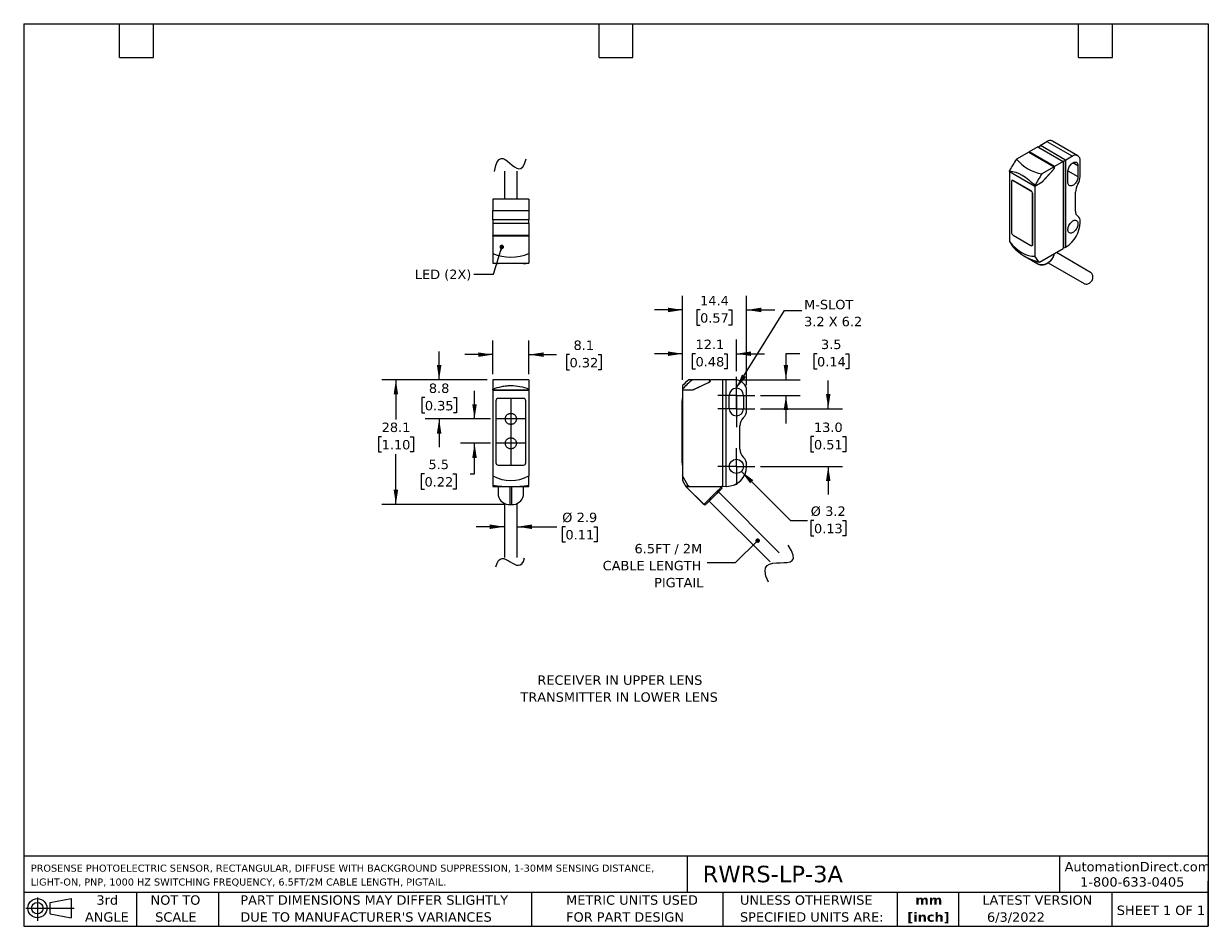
# Model space of a CAD drawing. Header units: millimetres. Extents: x 6 to 273, y 6 to 210.
import ezdxf

# ---------------------------------------------------------------- set-up
doc = ezdxf.new("R2010")
doc.units = ezdxf.units.MM
doc.linetypes.add('SLD-Center', pattern=[19.05, 15.24, -1.27, 1.27, -1.27])
doc.linetypes.add('SLD-Solid', pattern=[0])
doc.layers.add('CENTER', color=40, linetype='SLD-Center')
doc.layers.add('DIMENSIONS', color=140, linetype='SLD-Solid', lineweight=25)
doc.layers.add('TEXT', color=140, linetype='SLD-Solid', lineweight=25)
doc.styles.add('SLDTEXTSTYLE0', font='VERDANA.TTF')
doc.styles.add('SLDTEXTSTYLE1', font='VERDANAB.TTF')
doc.styles.get("Standard").update_dxf_attribs({"font": 'VERDANA.TTF'})
doc.dimstyles.new('SLDDIMSTYLE0', dxfattribs={"dimtxt": 2.158008, "dimasz": 3.302, "dimexe": 0, "dimexo": 0.0625, "dimgap": 0.539502, "dimtad": 0, "dimtih": 1, "dimtoh": 1, "dimrnd": 1e-09, "dimzin": 12, "dimdsep": 46, "dimtxsty": 'SLDTEXTSTYLE0', "dimsah": 1, "dimcen": 0.09, "dimadec": 0, "dimazin": 3, "dimtfac": 1, "dimtmove": 0, "dimatfit": 0, "dimfxl": 0, "dimfrac": 2, "dimtolj": 1, "dimtzin": 12, "dimarcsym": 0})
doc.dimstyles.new('SLDDIMSTYLE1', dxfattribs={"dimtxt": 2.158008, "dimasz": 3.302, "dimexe": 0, "dimexo": 0.0625, "dimgap": 0.539502, "dimtad": 0, "dimtih": 1, "dimtoh": 1, "dimrnd": 1e-09, "dimzin": 12, "dimdsep": 46, "dimtxsty": 'SLDTEXTSTYLE0', "dimsah": 1, "dimcen": 0.09, "dimadec": 0, "dimazin": 3, "dimtfac": 1, "dimtofl": 0, "dimtmove": 0, "dimatfit": 3, "dimfxl": 0, "dimfrac": 2, "dimtolj": 1, "dimtzin": 12, "dimarcsym": 0})
doc.dimstyles.new('SLDDIMSTYLE2', dxfattribs={"dimtxt": 2.158008, "dimasz": 3.302, "dimexe": 0, "dimexo": 0.0625, "dimgap": 0.539502, "dimtad": 0, "dimtih": 1, "dimtoh": 1, "dimrnd": 1e-09, "dimzin": 12, "dimdsep": 46, "dimtxsty": 'SLDTEXTSTYLE0', "dimsah": 1, "dimcen": 0, "dimadec": 0, "dimazin": 3, "dimtfac": 1, "dimtofl": 0, "dimtmove": 0, "dimatfit": 3, "dimfxl": 0, "dimfrac": 2, "dimtolj": 1, "dimtzin": 12, "dimarcsym": 0})
doc.dimstyles.new('SLDDIMSTYLE3', dxfattribs={"dimtxt": 2.158008, "dimasz": 3.302, "dimexe": 0, "dimexo": 0.0625, "dimgap": 0.539502, "dimtad": 0, "dimtih": 1, "dimtoh": 1, "dimrnd": 1e-09, "dimzin": 4, "dimdsep": 46, "dimtxsty": 'SLDTEXTSTYLE0', "dimsah": 1, "dimcen": 0.09, "dimadec": 0, "dimazin": 1, "dimtfac": 1, "dimtmove": 0, "dimatfit": 0, "dimfxl": 0, "dimfrac": 2, "dimtolj": 1, "dimtzin": 12, "dimarcsym": 0})
doc.dimstyles.new('SLDDIMSTYLE4', dxfattribs={"dimtxt": 0.18, "dimasz": 3.302, "dimexe": 0, "dimexo": 0.0625, "dimgap": 0, "dimtad": 0, "dimtih": 1, "dimtoh": 1, "dimdec": 0, "dimrnd": 1e-09, "dimzin": 0, "dimdsep": 46, "dimtxsty": 'Standard', "dimsah": 1, "dimcen": 0.09, "dimadec": 0, "dimazin": 0, "dimtfac": 3.302, "dimtdec": 0, "dimtofl": 0, "dimtmove": 0, "dimatfit": 3, "dimfxl": 0, "dimfrac": 2, "dimtolj": 1, "dimtzin": 0, "dimarcsym": 0})
doc.dimstyles.new('SLDDIMSTYLE5', dxfattribs={"dimtxt": 0.18, "dimasz": 1.016, "dimexe": 0, "dimexo": 0.0625, "dimgap": 0, "dimtad": 0, "dimtih": 1, "dimtoh": 1, "dimdec": 0, "dimrnd": 1e-09, "dimzin": 0, "dimdsep": 46, "dimtxsty": 'Standard', "dimblk1": 'DOT', "dimblk2": 'DOT', "dimsah": 1, "dimcen": 0.09, "dimadec": 0, "dimazin": 0, "dimtfac": 1.016, "dimtdec": 0, "dimtofl": 0, "dimtmove": 0, "dimatfit": 3, "dimldrblk": 'DOT', "dimfxl": 0, "dimfrac": 2, "dimtolj": 1, "dimtzin": 0, "dimarcsym": 0})

# ---------------------------------------------------------------- blocks, each defined once
blk = doc.blocks.new('Block11')
at = {"color": 7, "linetype": 'SLD-Solid', "lineweight": 18}
for p, q in [((0, 2.88), (10.87, 2.88)), ((2.59, 5.31), (2.59, 0)), ((5.48, 4.17), (10.18, 5.03)), ((5.48, 1.6), (5.48, 4.17)), ((10.18, 5.03), (10.18, 0.73)), ((5.48, 1.6), (10.18, 0.73))]:
    blk.add_line(p, q, dxfattribs=at)
for radius in [2.15, 1.29]:
    blk.add_circle((2.59, 2.88), radius, dxfattribs=at)
blk = doc.blocks.new('Block12')
at = {"color": 7, "linetype": 'Continuous'}
blk.add_blockref('Block11', (0, 0), dxfattribs=at)
blk = doc.blocks.new('SW_NOTE_0')
at = {"layer": 'TEXT', "color": 0, "char_height": 2.1167, "attachment_point": 2, "style": 'SLDTEXTSTYLE0'}
for s, insert in [('RECEIVER IN UPPER LENS', (18.02, 2.69)), ('TRANSMITTER IN LOWER LENS', (17.85, -1.13))]:
    blk.add_mtext(s, dxfattribs=dict(at, insert=insert))
blk = doc.blocks.new('SW_NOTE_0_1')
at = {"layer": 'TEXT', "color": 0, "char_height": 1.5875, "attachment_point": 1, "style": 'SLDTEXTSTYLE0'}
for s, insert in [('PROSENSE PHOTOELECTRIC SENSOR, RECTANGULAR, DIFFUSE WITH BACKGROUND SUPPRESSION, 1-30MM SENSING DISTANCE, ', (0, 2.02)), ('LIGHT-ON, PNP, 1000 HZ SWITCHING FREQUENCY, 6.5FT/2M CABLE LENGTH, PIGTAIL.', (0, -1.1))]:
    blk.add_mtext(s, dxfattribs=dict(at, insert=insert))
blk = doc.blocks.new('SW_NOTE_0_2')
at = {"layer": 'TEXT', "color": 0, "char_height": 2.117, "attachment_point": 2, "style": 'SLDTEXTSTYLE1'}
for s, insert in [('mm', (2.84, 2.69)), ('[inch]', (2.76, -1.13))]:
    blk.add_mtext(s, dxfattribs=dict(at, insert=insert))
blk = doc.blocks.new('SW_NOTE_0_3')
at = {"layer": 'TEXT', "color": 0, "char_height": 2.1167, "attachment_point": 1, "style": 'SLDTEXTSTYLE0'}
for s, insert in [('UNLESS OTHERWISE ', (0, 2.69)), ('SPECIFIED UNITS ARE:', (0, -1.13))]:
    blk.add_mtext(s, dxfattribs=dict(at, insert=insert))
blk = doc.blocks.new('SW_NOTE_0_4')
at = {"layer": 'TEXT', "color": 0, "char_height": 2.1167, "attachment_point": 1, "style": 'SLDTEXTSTYLE0'}
for s, insert in [('PART DIMENSIONS MAY DIFFER SLIGHTLY ', (0, 2.69)), ("DUE TO MANUFACTURER'S VARIANCES", (0, -1.13))]:
    blk.add_mtext(s, dxfattribs=dict(at, insert=insert))
blk = doc.blocks.new('SW_NOTE_0_5')
at = {"layer": 'TEXT', "color": 0, "char_height": 2.117, "attachment_point": 2, "style": 'SLDTEXTSTYLE0'}
for s, insert in [('NOT TO', (5.26, 2.69)), ('SCALE', (5.35, -1.13))]:
    blk.add_mtext(s, dxfattribs=dict(at, insert=insert))
blk = doc.blocks.new('SW_NOTE_0_6')
at = {"layer": 'TEXT', "color": 0, "char_height": 2.117, "attachment_point": 2, "style": 'SLDTEXTSTYLE0'}
for s, insert in [('3rd', (2.32, 2.69)), ('ANGLE', (2.22, -1.13))]:
    blk.add_mtext(s, dxfattribs=dict(at, insert=insert))
blk = doc.blocks.new('SW_NOTE_0_7')
at = {"layer": 'TEXT', "color": 0, "char_height": 2.1167, "attachment_point": 1, "style": 'SLDTEXTSTYLE0'}
for s, insert in [('METRIC UNITS USED ', (0, 2.69)), ('FOR PART DESIGN', (0, -1.13))]:
    blk.add_mtext(s, dxfattribs=dict(at, insert=insert))
blk = doc.blocks.new('_D')
at = {"layer": 'DIMENSIONS'}
for p, q in [((99.88, 129.38), (99.88, 135.73)), ((110.71, 129.38), (96.7, 129.38)), ((96.67, 125.36), (95.95, 125.36)), ((95.95, 125.36), (95.95, 121.93)), ((103.08, 125.36), (103.81, 125.36)), ((103.81, 125.36), (103.81, 121.93)), ((95.95, 121.93), (96.67, 121.93)), ((111.41, 120.58), (96.7, 120.58)), ((99.88, 120.58), (99.88, 114.23)), ((103.81, 121.93), (103.08, 121.93))]:
    blk.add_line(p, q, dxfattribs=at)
for points in [[(99.88, 129.38), (100.39, 132.68), (99.37, 132.68)], [(99.88, 120.58), (99.37, 117.28), (100.39, 117.28)]]:
    blk.add_solid(points, dxfattribs=at)
at = {"layer": 'DIMENSIONS', "char_height": 2.117, "attachment_point": 1, "style": 'SLDTEXTSTYLE0'}
for s, insert in [('8.8', (97.57, 128.54)), ('0.35', (96.67, 124.62))]:
    blk.add_mtext(s, dxfattribs=dict(at, insert=insert))
blk = doc.blocks.new('_D_1')
at = {"layer": 'DIMENSIONS'}
for p, q in [((107.85, 120.58), (107.85, 126.93)), ((111.41, 120.58), (104.67, 120.58)), ((111.41, 115.08), (104.67, 115.08)), ((107.85, 108.22), (107.85, 115.08)), ((96.59, 108.22), (95.86, 108.22)), ((95.86, 108.22), (95.86, 104.79)), ((103, 108.22), (103.72, 108.22)), ((103.72, 108.22), (103.72, 104.79)), ((106.89, 108.22), (107.85, 108.22)), ((95.86, 104.79), (96.59, 104.79)), ((103.72, 104.79), (103, 104.79))]:
    blk.add_line(p, q, dxfattribs=at)
for points in [[(107.85, 120.58), (108.36, 123.88), (107.34, 123.88)], [(107.85, 115.08), (107.34, 111.78), (108.36, 111.78)]]:
    blk.add_solid(points, dxfattribs=at)
at = {"layer": 'DIMENSIONS', "char_height": 2.117, "attachment_point": 1, "style": 'SLDTEXTSTYLE0'}
for s, insert in [('5.5', (97.48, 111.39)), ('0.22', (96.59, 107.47))]:
    blk.add_mtext(s, dxfattribs=dict(at, insert=insert))
blk = doc.blocks.new('_D_2')
at = {"layer": 'DIMENSIONS'}
for p, q in [((111.98, 130.65), (111.98, 138.22)), ((120.08, 130.65), (120.08, 138.22)), ((111.98, 135.05), (105.63, 135.05)), ((120.08, 135.05), (126.32, 135.05)), ((129.24, 135.05), (128.52, 135.05)), ((128.52, 135.05), (128.52, 131.62)), ((135.66, 135.05), (136.38, 135.05)), ((136.38, 135.05), (136.38, 131.62)), ((128.52, 131.62), (129.24, 131.62)), ((136.38, 131.62), (135.66, 131.62))]:
    blk.add_line(p, q, dxfattribs=at)
for points in [[(111.98, 135.05), (108.68, 135.55), (108.68, 134.54)], [(120.08, 135.05), (123.38, 134.54), (123.38, 135.55)]]:
    blk.add_solid(points, dxfattribs=at)
at = {"layer": 'DIMENSIONS', "char_height": 2.117, "attachment_point": 1, "style": 'SLDTEXTSTYLE0'}
for s, insert in [('8.1', (130.14, 138.22)), ('0.32', (129.24, 134.3))]:
    blk.add_mtext(s, dxfattribs=dict(at, insert=insert))
blk = doc.blocks.new('_D_3')
at = {"layer": 'DIMENSIONS'}
for p, q in [((110.71, 129.38), (86.97, 129.38)), ((90.14, 129.38), (90.14, 120.48)), ((86.94, 116.57), (86.21, 116.57)), ((86.21, 116.57), (86.21, 113.14)), ((93.35, 116.57), (94.08, 116.57)), ((94.08, 116.57), (94.08, 113.14)), ((86.21, 113.14), (86.94, 113.14)), ((90.14, 101.32), (90.14, 112.66)), ((94.08, 113.14), (93.35, 113.14)), ((114.59, 101.32), (86.97, 101.32))]:
    blk.add_line(p, q, dxfattribs=at)
for points in [[(90.14, 129.38), (89.64, 126.08), (90.65, 126.08)], [(90.14, 101.32), (90.65, 104.63), (89.64, 104.63)]]:
    blk.add_solid(points, dxfattribs=at)
at = {"layer": 'DIMENSIONS', "char_height": 2.117, "attachment_point": 1, "style": 'SLDTEXTSTYLE0'}
for s, insert in [('28.1', (86.94, 119.74)), ('1.10', (86.94, 115.83))]:
    blk.add_mtext(s, dxfattribs=dict(at, insert=insert))
blk = doc.blocks.new('_D_4')
at = {"layer": 'DIMENSIONS'}
for p, q in [((114.58, 96.3), (108.23, 96.3)), ((117.48, 96.3), (126.39, 96.3)), ((128.32, 96.3), (127.6, 96.3)), ((127.6, 96.3), (127.6, 92.87)), ((134.74, 96.3), (135.46, 96.3)), ((135.46, 96.3), (135.46, 92.87)), ((127.6, 92.87), (128.32, 92.87)), ((135.46, 92.87), (134.74, 92.87))]:
    blk.add_line(p, q, dxfattribs=at)
for points in [[(114.58, 96.3), (111.28, 96.81), (111.28, 95.79)], [(117.48, 96.3), (120.78, 95.79), (120.78, 96.81)]]:
    blk.add_solid(points, dxfattribs=at)
at = {"layer": 'DIMENSIONS', "char_height": 2.117, "attachment_point": 1, "style": 'SLDTEXTSTYLE0'}
for s, insert in [('%%c', (127.59, 99.47)), ('2.9', (130.85, 99.47)), ('0.11', (128.32, 95.56))]:
    blk.add_mtext(s, dxfattribs=dict(at, insert=insert))
blk = doc.blocks.new('_D_5')
at = {"layer": 'DIMENSIONS'}
for p, q in [((167.93, 108.75), (178.98, 97.7)), ((178.98, 97.7), (182.82, 97.7)), ((184.27, 97.7), (183.55, 97.7)), ((183.55, 97.7), (183.55, 94.27)), ((190.69, 97.7), (191.41, 97.7)), ((191.41, 97.7), (191.41, 94.27)), ((183.55, 94.27), (184.27, 94.27)), ((191.41, 94.27), (190.69, 94.27))]:
    blk.add_line(p, q, dxfattribs=at)
blk.add_solid([(167.93, 108.75), (169.91, 106.06), (170.62, 106.78)], dxfattribs=at)
at = {"layer": 'DIMENSIONS', "char_height": 2.117, "attachment_point": 1, "style": 'SLDTEXTSTYLE0'}
for s, insert in [('%%c', (183.54, 100.87)), ('3.2', (186.8, 100.87)), ('0.13', (184.27, 96.96))]:
    blk.add_mtext(s, dxfattribs=dict(at, insert=insert))
blk = doc.blocks.new('_D_6')
at = {"layer": 'DIMENSIONS'}
for p, q in [((181.07, 135.25), (177.96, 135.25)), ((177.96, 135.25), (177.96, 129.38)), ((184.96, 135.25), (184.23, 135.25)), ((184.23, 135.25), (184.23, 131.82)), ((191.37, 135.25), (192.09, 135.25)), ((192.09, 135.25), (192.09, 131.82)), ((184.23, 131.82), (184.96, 131.82)), ((192.09, 131.82), (191.37, 131.82)), ((167.87, 129.38), (181.13, 129.38)), ((172.21, 125.88), (181.13, 125.88)), ((177.96, 125.88), (177.96, 119.53))]:
    blk.add_line(p, q, dxfattribs=at)
for points in [[(177.96, 129.38), (178.46, 132.68), (177.45, 132.68)], [(177.96, 125.88), (177.45, 122.58), (178.46, 122.58)]]:
    blk.add_solid(points, dxfattribs=at)
at = {"layer": 'DIMENSIONS', "char_height": 2.117, "attachment_point": 1, "style": 'SLDTEXTSTYLE0'}
for s, insert in [('3.5', (185.85, 138.42)), ('0.14', (184.96, 134.51))]:
    blk.add_mtext(s, dxfattribs=dict(at, insert=insert))
blk = doc.blocks.new('_D_7')
at = {"layer": 'DIMENSIONS'}
for p, q in [((187.48, 122.88), (187.48, 129.23)), ((172.21, 122.88), (190.66, 122.88)), ((184.27, 116.58), (183.55, 116.58)), ((183.55, 116.58), (183.55, 113.15)), ((190.69, 116.58), (191.41, 116.58)), ((191.41, 116.58), (191.41, 113.15)), ((183.55, 113.15), (184.27, 113.15)), ((191.41, 113.15), (190.69, 113.15)), ((172.21, 109.88), (190.66, 109.88)), ((187.48, 109.88), (187.48, 103.53))]:
    blk.add_line(p, q, dxfattribs=at)
for points in [[(187.48, 122.88), (187.99, 126.18), (186.97, 126.18)], [(187.48, 109.88), (186.97, 106.58), (187.99, 106.58)]]:
    blk.add_solid(points, dxfattribs=at)
at = {"layer": 'DIMENSIONS', "char_height": 2.117, "attachment_point": 1, "style": 'SLDTEXTSTYLE0'}
for s, insert in [('13.0', (184.27, 119.75)), ('0.51', (184.27, 115.84))]:
    blk.add_mtext(s, dxfattribs=dict(at, insert=insert))
blk = doc.blocks.new('_D_8')
at = {"layer": 'DIMENSIONS'}
for p, q in [((154.7, 129.34), (154.7, 148.29)), ((169.1, 128.15), (169.1, 148.29)), ((154.7, 145.11), (148.35, 145.11)), ((158.64, 145.11), (157.92, 145.11)), ((157.92, 145.11), (157.92, 141.68)), ((165.05, 145.11), (165.78, 145.11)), ((165.78, 145.11), (165.78, 141.68)), ((169.1, 145.11), (175.45, 145.11)), ((157.92, 141.68), (158.64, 141.68)), ((165.78, 141.68), (165.05, 141.68))]:
    blk.add_line(p, q, dxfattribs=at)
for points in [[(154.7, 145.11), (151.4, 145.62), (151.4, 144.6)], [(169.1, 145.11), (172.4, 144.6), (172.4, 145.62)]]:
    blk.add_solid(points, dxfattribs=at)
at = {"layer": 'DIMENSIONS', "char_height": 2.117, "attachment_point": 1, "style": 'SLDTEXTSTYLE0'}
for s, insert in [('14.4', (158.64, 148.28)), ('0.57', (158.64, 144.37))]:
    blk.add_mtext(s, dxfattribs=dict(at, insert=insert))
blk = doc.blocks.new('_D_9')
at = {"layer": 'DIMENSIONS'}
for p, q in [((154.7, 129.34), (154.7, 138.42)), ((166.8, 131.29), (166.8, 138.42)), ((154.7, 135.25), (148.35, 135.25)), ((157.61, 135.25), (156.88, 135.25)), ((156.88, 135.25), (156.88, 131.82)), ((164.02, 135.25), (164.75, 135.25)), ((164.75, 135.25), (164.75, 131.82)), ((166.8, 135.25), (173.15, 135.25)), ((156.88, 131.82), (157.61, 131.82)), ((164.75, 131.82), (164.02, 131.82))]:
    blk.add_line(p, q, dxfattribs=at)
for points in [[(154.7, 135.25), (151.4, 135.76), (151.4, 134.74)], [(166.8, 135.25), (170.1, 134.74), (170.1, 135.76)]]:
    blk.add_solid(points, dxfattribs=at)
at = {"layer": 'DIMENSIONS', "char_height": 2.117, "attachment_point": 1, "style": 'SLDTEXTSTYLE0'}
for s, insert in [('12.1', (157.61, 138.42)), ('0.48', (157.61, 134.51))]:
    blk.add_mtext(s, dxfattribs=dict(at, insert=insert))
blk = doc.blocks.new('SW_NOTE_0_8')
at = {"layer": 'TEXT', "color": 0, "char_height": 2.117, "attachment_point": 1, "style": 'SLDTEXTSTYLE0'}
for s, insert in [('M-SLOT', (0.51, 2.43)), ('3.2 X 6.2', (0.51, -1.39))]:
    blk.add_mtext(s, dxfattribs=dict(at, insert=insert))
blk = doc.blocks.new('SW_NOTE_0_9')
at = {"layer": 'TEXT', "color": 0, "attachment_point": 3, "style": 'SLDTEXTSTYLE0'}
for s, insert, char_height in [('6.5FT / 2M', (-1.09, 4.28), 2.117), ('CABLE LENGTH', (-1.28, 0.46), 2.1167), ('PIGTAIL', (-0.82, -3.36), 2.117)]:
    blk.add_mtext(s, dxfattribs=dict(at, insert=insert, char_height=char_height))
blk = doc.blocks.new('_Dot')
at = {"color": 0, "linetype": 'ByBlock', "lineweight": -2}
blk.add_line((-0.5, 0), (-1, 0), dxfattribs=at)
at = {"color": 0, "linetype": 'ByBlock', "const_width": 0.5}
blk.add_lwpolyline([(-0.25, 0, 1), (0.25, 0, 1)], format="xyb", close=True, dxfattribs=at)
blk = doc.blocks.new('SW_CENTERMARKSYMBOL_0')
at = {"layer": 'CENTER', "color": 0}
for p, q in [((0, 2.54), (0, 4.14)), ((-2.54, 0), (-4.14, 0)), ((0, 0), (-2.54, 0)), ((0, 0), (0, 2.54)), ((0, 0), (0, -2.54)), ((0, 0), (2.54, 0)), ((2.54, 0), (4.14, 0)), ((0, -2.54), (0, -4.14))]:
    blk.add_line(p, q, dxfattribs=at)
blk = doc.blocks.new('SW_CENTERMARKSYMBOL_1')
at = {"layer": 'CENTER', "color": 0}
for p, q in [((0, 2.54), (0, 4.14)), ((-2.54, 0), (-4.14, 0)), ((0, 0), (-2.54, 0)), ((0, 0), (0, 2.54)), ((0, 0), (0, -2.54)), ((0, 0), (2.54, 0)), ((2.54, 0), (4.14, 0)), ((0, -2.54), (0, -4.14))]:
    blk.add_line(p, q, dxfattribs=at)
blk = doc.blocks.new('SW_CENTERMARKSYMBOL_2')
at = {"layer": 'CENTER', "color": 0}
for p, q in [((0, 2.54), (0, 4.14)), ((-2.54, 0), (-4.14, 0)), ((0, 0), (-2.54, 0)), ((0, 0), (0, 2.54)), ((0, 0), (0, -2.54)), ((0, 0), (2.54, 0)), ((2.54, 0), (4.14, 0)), ((0, -2.54), (0, -4.14))]:
    blk.add_line(p, q, dxfattribs=at)

msp = doc.modelspace()

# ---------------------------------------------------------------- linework, layer by layer
for p, q in [((234.66, 181.82), (232.71, 180.694)), ((234.66, 181.82), (240.388, 178.513)), ((234.752, 181.767), (235.261, 182.126)), ((235.226, 182.146), (236.711, 183.004)), ((235.261, 182.126), (235.226, 182.146)), ((235.226, 182.146), (235.226, 182.101)), ((240.918, 178.86), (235.261, 182.126)), ((236.711, 183.004), (242.438, 179.697)), ((243.688, 179.821), (237.961, 183.127)), ((232.639, 180.653), (229.864, 179.051)), ((232.639, 180.653), (238.367, 177.346)), ((238.437, 177.387), (232.71, 180.694)), ((240.918, 178.86), (240.352, 178.534)), ((240.918, 159.263), (240.918, 178.86)), ((240.953, 178.84), (240.918, 178.86)), ((242.438, 179.697), (240.953, 178.84)), ((240.953, 159.243), (240.953, 178.84)), ((114.579, 176.36), (114.579, 170.022)), ((117.479, 170.022), (117.479, 176.36)), ((228.296, 176.309), (228.296, 176.427)), ((228.296, 176.309), (234.024, 173.002)), ((228.346, 176.28), (228.296, 176.252)), ((228.296, 176.252), (228.296, 160.503)), ((228.296, 176.252), (234.024, 172.945)), ((238.367, 177.346), (235.592, 175.745)), ((238.197, 176.723), (235.643, 173.88)), ((235.643, 173.937), (238.125, 176.68)), ((238.197, 176.723), (238.173, 176.737)), ((240.388, 178.513), (238.437, 177.387)), ((240.388, 178.513), (240.388, 158.916)), ((241.448, 173.818), (241.448, 176.268)), ((241.456, 176.426), (243.711, 175.124)), ((243.711, 177.574), (242.58, 178.227)), ((243.711, 177.574), (243.711, 175.124)), ((244.206, 175.165), (244.206, 178.676)), ((228.742, 173.994), (228.742, 162.562)), ((228.895, 174.251), (228.845, 174.223)), ((229.095, 174.198), (229.145, 174.227)), ((233.126, 171.871), (229.095, 174.198)), ((233.175, 171.9), (229.145, 174.227)), ((234.024, 173.002), (235.643, 173.937)), ((235.643, 173.88), (234.024, 172.945)), ((235.643, 173.88), (235.594, 173.908)), ((233.175, 171.9), (233.126, 171.871)), ((233.479, 171.259), (233.529, 171.287)), ((233.479, 159.827), (233.479, 171.259)), ((233.529, 159.856), (233.529, 171.287)), ((234.024, 173.121), (234.024, 173.002)), ((234.024, 172.945), (234.024, 157.197)), ((243.145, 167.343), (243.145, 171.637)), ((111.979, 170.022), (111.979, 167.522)), ((120.079, 170.022), (111.979, 170.022)), ((120.079, 170.022), (120.079, 167.522)), ((111.979, 165.422), (111.979, 167.522)), ((111.979, 167.522), (120.079, 167.522)), ((112.029, 165.422), (111.979, 165.422)), ((120.029, 165.422), (112.029, 165.422)), ((112.071, 164.622), (112.029, 165.422)), ((120.029, 165.422), (119.987, 164.622)), ((120.079, 165.422), (120.029, 165.422)), ((120.079, 167.522), (120.079, 165.422)), ((243.688, 166.185), (243.646, 166.209)), ((243.651, 166.206), (243.676, 166.192)), ((111.979, 164.622), (120.079, 164.622)), ((111.979, 164.622), (111.979, 161.864)), ((120.079, 164.622), (120.079, 161.864)), ((244.206, 164.795), (244.206, 165.04)), ((120.079, 161.864), (111.979, 161.864)), ((111.979, 161.772), (111.979, 161.864)), ((120.079, 161.772), (111.979, 161.772)), ((111.979, 161.772), (111.979, 161.764)), ((111.979, 161.764), (120.079, 161.764)), ((111.979, 161.764), (111.979, 157.84)), ((120.079, 161.864), (120.079, 161.772)), ((120.079, 161.772), (120.079, 161.764)), ((120.079, 161.764), (120.079, 157.84)), ((228.296, 160.503), (229.147, 159.253)), ((229.095, 161.95), (233.126, 159.623)), ((233.376, 159.598), (233.425, 159.627)), ((233.529, 159.856), (233.479, 159.827)), ((235.062, 155.842), (240.388, 158.916)), ((246.549, 153.568), (238.838, 158.022)), ((240.388, 159.018), (240.918, 159.263)), ((240.918, 159.263), (240.953, 159.243)), ((240.953, 159.243), (241.024, 159.284)), ((112.679, 155.622), (112.679, 155.552)), ((112.679, 155.552), (113.179, 155.552)), ((113.179, 155.552), (113.179, 155.622)), ((118.879, 155.552), (113.179, 155.552)), ((118.879, 155.622), (118.879, 155.552)), ((118.879, 155.552), (119.379, 155.552)), ((119.379, 155.552), (119.379, 155.622)), ((231.682, 157.199), (234.576, 155.527)), ((231.799, 157.132), (234.67, 155.474)), ((234.874, 155.947), (234.024, 157.197)), ((235.062, 155.842), (234.874, 155.947)), ((237.019, 155.723), (245.099, 151.057)), ((120.079, 129.383), (111.979, 129.383)), ((156.916, 129.383), (156.071, 129.383)), ((160.84, 129.383), (156.916, 129.383)), ((160.601, 128.738), (156.989, 127.063)), ((156.989, 127.133), (160.498, 128.737)), ((160.706, 128.801), (160.706, 128.894)), ((163.699, 129.383), (160.94, 129.383)), ((163.699, 129.383), (163.699, 105.383)), ((164.499, 129.383), (163.699, 129.341)), ((164.499, 105.383), (164.499, 129.383)), ((166.599, 129.383), (164.499, 129.383)), ((111.979, 127.133), (111.979, 127.278)), ((111.979, 127.133), (120.079, 127.133)), ((111.979, 127.133), (111.979, 127.063)), ((111.979, 127.063), (111.979, 107.776)), ((111.979, 127.063), (120.079, 127.063)), ((112.079, 127.063), (112.079, 127.133)), ((119.979, 127.133), (119.979, 127.063)), ((120.079, 127.278), (120.079, 127.133)), ((120.079, 127.133), (120.079, 127.063)), ((120.079, 127.063), (120.079, 107.776)), ((154.699, 127.278), (154.699, 127.133)), ((154.699, 127.133), (156.989, 127.133)), ((156.989, 127.063), (154.699, 127.063)), ((154.699, 127.063), (154.699, 107.776)), ((154.799, 127.133), (154.799, 127.063)), ((165.199, 122.883), (165.199, 125.883)), ((168.399, 125.883), (168.399, 122.883)), ((169.099, 122.583), (169.099, 126.883)), ((112.679, 124.683), (112.679, 110.683)), ((118.879, 125.183), (113.179, 125.183)), ((119.379, 110.683), (119.379, 124.683)), ((154.629, 125.183), (154.629, 124.683)), ((154.699, 125.183), (154.629, 125.183)), ((154.629, 110.683), (154.629, 124.683)), ((154.629, 124.683), (154.699, 124.683)), ((167.599, 113.753), (167.599, 119.012)), ((113.179, 110.183), (118.879, 110.183)), ((154.699, 110.683), (154.629, 110.683)), ((154.629, 110.683), (154.629, 110.183)), ((154.629, 110.183), (154.699, 110.183)), ((169.099, 109.883), (169.099, 110.183)), ((111.979, 107.776), (111.979, 105.644)), ((120.079, 105.644), (120.079, 107.776)), ((155.902, 105.644), (154.699, 107.776)), ((154.699, 107.776), (154.699, 106.694)), ((154.699, 106.694), (155.439, 105.383)), ((111.979, 105.644), (111.979, 105.383)), ((111.979, 105.383), (115.867, 105.383)), ((113.184, 105.383), (113.184, 103.333)), ((115.865, 101.324), (115.867, 105.383)), ((116.192, 105.383), (120.079, 105.383)), ((116.192, 105.383), (116.194, 101.324)), ((118.874, 103.333), (118.874, 105.383)), ((120.079, 105.383), (120.079, 105.644)), ((155.439, 105.383), (155.902, 105.644)), ((155.439, 105.383), (159.531, 101.29)), ((155.44, 105.383), (159.498, 101.324)), ((155.44, 105.383), (156.167, 105.383)), ((156.167, 105.383), (155.902, 105.644)), ((156.167, 105.383), (163.699, 105.383)), ((176.462, 90.428), (162.744, 104.146)), ((163.518, 105.344), (163.48, 105.383)), ((163.699, 105.424), (164.499, 105.383)), ((164.499, 105.383), (164.599, 105.383)), ((114.579, 101.602), (114.579, 89.403)), ((117.479, 89.403), (117.479, 101.602)), ((160.693, 102.095), (174.411, 88.377))]:
    msp.add_line(p, q)
at = {"flags": 128}
for points in [[(232.716, 180.609), (232.716, 180.618), (232.71, 180.694)], [(241.448, 176.268), (241.461, 176.47), (241.499, 176.682), (241.56, 176.899), (241.645, 177.117), (241.75, 177.331), (241.874, 177.535), (242.014, 177.726), (242.166, 177.898), (242.328, 178.049), (242.495, 178.175), (242.664, 178.272), (242.832, 178.34), (242.993, 178.376), (243.145, 178.379), (243.285, 178.349), (243.409, 178.288), (243.515, 178.196), (243.599, 178.076), (243.661, 177.93), (243.699, 177.761), (243.711, 177.574)], [(243.711, 175.124), (243.699, 174.922), (243.661, 174.71), (243.599, 174.493), (243.515, 174.275), (243.409, 174.061), (243.285, 173.857), (243.145, 173.666), (242.993, 173.494), (242.832, 173.343), (242.664, 173.217), (242.495, 173.12), (242.328, 173.052), (242.166, 173.016), (242.014, 173.013), (241.874, 173.043), (241.75, 173.104), (241.645, 173.196), (241.56, 173.316), (241.499, 173.462), (241.461, 173.631), (241.448, 173.818)], [(243.711, 164.509), (243.699, 164.312), (243.663, 164.105), (243.604, 163.893), (243.523, 163.68), (243.422, 163.471), (243.304, 163.27), (243.169, 163.081), (243.022, 162.909), (242.866, 162.757), (242.704, 162.629), (242.538, 162.527), (242.374, 162.453), (242.214, 162.409), (242.062, 162.396), (241.921, 162.414), (241.795, 162.462), (241.684, 162.541), (241.593, 162.647), (241.523, 162.779), (241.475, 162.935), (241.451, 163.109), (241.451, 163.3), (241.475, 163.503), (241.523, 163.713), (241.593, 163.926), (241.684, 164.138), (241.795, 164.343), (241.921, 164.539), (242.062, 164.719), (242.214, 164.882), (242.374, 165.022), (242.538, 165.138), (242.704, 165.226), (242.866, 165.285), (243.022, 165.314), (243.169, 165.312), (243.304, 165.278), (243.422, 165.214), (243.523, 165.122), (243.604, 165.002), (243.663, 164.858), (243.699, 164.693), (243.711, 164.509)], [(245.099, 151.057), (245.18, 151.015), (245.352, 150.955), (245.535, 150.927), (245.725, 150.931), (245.917, 150.967), (246.107, 151.035), (246.29, 151.133), (246.463, 151.259), (246.62, 151.409), (246.759, 151.581), (246.876, 151.769), (246.968, 151.971), (247.034, 152.18), (247.071, 152.393), (247.079, 152.603), (247.057, 152.807), (247.007, 152.999), (246.929, 153.175), (246.824, 153.331), (246.697, 153.463), (246.549, 153.569), (246.549, 153.569)], [(159.498, 101.324), (159.523, 101.349), (159.57, 101.396), (159.64, 101.466), (159.732, 101.558), (159.845, 101.671), (159.977, 101.803), (160.127, 101.953), (160.293, 102.12), (160.474, 102.3), (160.666, 102.492), (160.869, 102.695), (161.078, 102.904), (161.293, 103.119), (161.51, 103.337), (161.728, 103.554), (161.942, 103.768), (162.152, 103.978), (162.354, 104.18), (162.546, 104.372), (162.726, 104.552), (162.891, 104.718), (163.041, 104.867), (163.172, 104.999), (163.285, 105.111), (163.376, 105.202), (163.445, 105.271), (163.492, 105.318), (163.515, 105.341), (163.518, 105.344)]]:
    msp.add_lwpolyline(points, dxfattribs=at)
msp.add_circle((166.799, 109.883), 1.6)
for centre, radius, start, end in [((237.446, 181.957), 1.279, 66.24196, 125.0685), ((237.103, 184.976), 9.354, 219.30056, 260.70481), ((243.125, 178.845), 1.094, 351.13638, 128.85287), ((237.492, 177.287), 0.877, 316.19936, 3.92081), ((237.563, 177.327), 0.876, 316.37885, 3.93619), ((228.957, 174.029), 0.218, 50.79671, 189.21404), ((228.998, 174.022), 0.251, 54.38242, 114.30712), ((246.762, 171.512), 3.618, 148.5207, 178.01293), ((240.59, 175.291), 3.618, 328.5207, 358.01293), ((232.712, 171.224), 0.768, 2.60548, 57.39452), ((232.761, 171.253), 0.768, 2.60548, 57.39452), ((244.389, 167.218), 1.249, 174.23572, 235.21551), ((242.963, 165.165), 1.249, 354.23572, 55.21551), ((237.324, 165.094), 6.889, 302.48902, 357.51098), ((229.509, 162.597), 0.768, 182.60548, 237.39452), ((116.029, 167.12), 10.126, 246.42366, 293.57634), ((237.252, 166.679), 10.993, 222.49638, 257.509), ((233.264, 159.792), 0.218, 230.79671, 9.21404), ((233.284, 159.829), 0.246, 305.01333, 6.29885), ((235.531, 158.194), 2.853, 252.43441, 350.81566), ((166.197, 117.384), 15.7, 130.16207, 137.10978), ((160.249, 129.283), 0.6, 294.56707, 9.59407), ((160.349, 129.283), 0.6, 294.885, 9.59407), ((166.599, 126.883), 2.5, 0, 90), ((166.799, 125.883), 1.6, 0, 180), ((113.179, 124.683), 0.5, 90, 180), ((118.879, 124.683), 0.5, 0, 90), ((166.799, 122.883), 1.6, 180, 0), ((170.099, 119.012), 2.5, 134.427, 180), ((166.599, 122.583), 2.5, 314.427, 0), ((170.099, 113.753), 2.5, 180, 225.573), ((113.179, 110.683), 0.5, 180, 270), ((118.879, 110.683), 0.5, 270, 0), ((164.599, 109.883), 4.5, 270, 0), ((166.599, 110.183), 2.5, 0, 45.573), ((116.029, 136.84), 31.458, 262.60297, 277.39703), ((163.306, 105.132), 0.3, 315, 45), ((115.625, 103.797), 2.484, 190.76555, 275.54761), ((116.434, 103.797), 2.484, 264.45239, 349.23445), ((159.707, 101.533), 0.3, 233.99518, 315)]:
    msp.add_arc(centre, radius, start, end)
for centre, major_axis, ratio, start_param, end_param in [((231.16, 184.057), (-3.146, 26.837), 0.3967076, 2.5933355, 3.1151594), ((242.698, 163.557), (14.491, 1.846), 0.5645877, 3.7922898, 4.0872192), ((116.029, 138.647), (0, -31.952), 0.491358, 6.0222733, 6.5440973)]:
    msp.add_ellipse(centre, major_axis=major_axis, ratio=ratio, start_param=start_param, end_param=end_param)
for points in [[(229.864, 179.051), (229.291, 178.209), (228.769, 177.334), (228.296, 176.427)], [(235.592, 175.745), (235.019, 174.902), (234.496, 174.027), (234.024, 173.121)], [(111.979, 157.84), (111.979, 157.03), (111.979, 156.29), (111.979, 155.622)], [(120.079, 157.84), (120.079, 157.03), (120.079, 156.29), (120.079, 155.622)], [(111.979, 129.383), (111.979, 128.756), (111.979, 128.054), (111.979, 127.278)], [(120.079, 129.383), (120.079, 128.756), (120.079, 128.054), (120.079, 127.278)], [(156.916, 129.383), (156.106, 128.756), (155.367, 128.054), (154.699, 127.278)]]:
    msp.add_open_spline(points, degree=3)
for points, knots in [([(228.296, 176.427), (228.753, 176.379), (229.221, 176.271), (229.937, 176.02), (230.178, 175.922), (230.666, 175.696), (230.914, 175.567), (231.649, 175.142), (232.133, 174.808), (233.091, 174.039), (233.567, 173.6), (234.024, 173.121)], [0, 0, 0, 0, 0.25, 0.25, 0.375, 0.375, 0.5, 0.5, 0.75, 0.75, 1, 1, 1, 1]), ([(238.033, 156.812), (238.08, 156.898), (238.147, 157.02), (238.23, 157.207), (238.294, 157.371), (238.358, 157.567), (238.39, 157.703), (238.406, 157.772)], [0, 0, 0, 0, 0.2836825, 0.3996278, 0.591809, 0.7913243, 1, 1, 1, 1]), ([(111.979, 155.622), (112.625, 155.622), (113.287, 155.622), (114.3, 155.622), (114.641, 155.622), (115.331, 155.622), (115.681, 155.622), (116.721, 155.622), (117.406, 155.622), (118.761, 155.622), (119.433, 155.622), (120.079, 155.622)], [0, 0, 0, 0, 0.25, 0.25, 0.375, 0.375, 0.5, 0.5, 0.75, 0.75, 1, 1, 1, 1]), ([(234.576, 155.527), (234.598, 155.514), (234.627, 155.498), (234.655, 155.482), (234.666, 155.476), (234.671, 155.473), (234.673, 155.472), (234.672, 155.473), (234.671, 155.474), (234.67, 155.474)], [0, 0, 0, 0, 0.5373201, 0.6788646, 0.8144677, 0.8965634, 0.941526, 0.9750196, 1, 1, 1, 1]), ([(234.7, 155.462), (234.716, 155.454), (234.805, 155.407), (234.982, 155.348), (235.221, 155.291), (235.462, 155.264), (235.701, 155.263), (235.942, 155.287), (236.183, 155.337), (236.421, 155.411), (236.654, 155.509), (236.879, 155.628), (237.095, 155.768), (237.297, 155.924), (237.481, 156.092), (237.638, 156.258), (237.765, 156.412), (237.898, 156.59), (237.98, 156.725), (238.033, 156.812)], [0, 0, 0, 0, 0.0148643, 0.0829841, 0.1525513, 0.2161923, 0.2799667, 0.3438495, 0.407795, 0.4717344, 0.5355746, 0.5991858, 0.6623665, 0.7247474, 0.7854974, 0.8421341, 0.8882637, 0.9278774, 1, 1, 1, 1]), ([(111.979, 127.278), (112.625, 127.542), (113.287, 127.74), (114.3, 127.939), (114.641, 127.99), (115.331, 128.057), (115.681, 128.074), (116.721, 128.075), (117.406, 128.008), (118.761, 127.743), (119.433, 127.542), (120.079, 127.278)], [0, 0, 0, 0, 0.25, 0.25, 0.375, 0.375, 0.5, 0.5, 0.75, 0.75, 1, 1, 1, 1]), ([(154.699, 128.066), (154.699, 128.068), (154.699, 128.076), (154.699, 128.013), (154.699, 127.873), (154.699, 127.642), (154.699, 127.406), (154.699, 127.278)], [0, 0, 0, 0, 0.0814895, 0.2961949, 0.5155697, 0.7365579, 1, 1, 1, 1]), ([(163.518, 104.92), (163.518, 104.92), (162.712, 104.114), (160.726, 102.127), (159.919, 101.321), (159.919, 101.321)], [0, 0, 0, 0, 0.5, 0.5, 1, 1, 1, 1]), ([(115.865, 101.324), (115.865, 101.319), (115.871, 101.315), (115.883, 101.308), (115.89, 101.306), (115.911, 101.3), (115.926, 101.297), (115.97, 101.291), (116, 101.29), (116.059, 101.29), (116.089, 101.291), (116.133, 101.297), (116.148, 101.3), (116.169, 101.306), (116.176, 101.308), (116.188, 101.315), (116.194, 101.319), (116.194, 101.324)], [0, 0, 0, 0, 0.0625, 0.0625, 0.125, 0.125, 0.25, 0.25, 0.5, 0.5, 0.75, 0.75, 0.875, 0.875, 0.9375, 0.9375, 1, 1, 1, 1]), ([(159.531, 101.29), (159.53, 101.291), (159.53, 101.292), (159.522, 101.3), (159.516, 101.306), (159.511, 101.312), (159.506, 101.317), (159.502, 101.321), (159.499, 101.323), (159.498, 101.324)], [0, 0, 0, 0, 0.5329533, 0.6758337, 0.8127167, 0.8955871, 0.9409741, 0.9747838, 1, 1, 1, 1])]:
    msp.add_open_spline(points, degree=3, knots=knots)
at = {"layer": 'CENTER'}
for p, q in [((116.029, 125.183), (116.029, 110.183)), ((119.379, 120.583), (112.679, 120.583)), ((119.379, 115.083), (112.679, 115.083))]:
    msp.add_line(p, q, dxfattribs=at)
for centre in [(116.029, 120.583), (116.029, 115.083)]:
    msp.add_circle(centre, 1.25, dxfattribs=at)
at = {"layer": 'DIMENSIONS'}
for points in [[(112.311, 176.274), (113.809, 184.546), (117.757, 172.047), (119.471, 179.12)], [(112.679, 87.255), (113.962, 92.697), (117.805, 84.259), (119.134, 89.301)], [(174.029, 83.791), (169.907, 92.291), (183.687, 84.271), (178.466, 92.157)]]:
    msp.add_open_spline(points, degree=3, dxfattribs=at)
at = {"layer": 'TEXT'}
for p, q in [((6.35, 209.55), (273.05, 209.55)), ((6.35, 209.55), (6.35, 6.35)), ((27.94, 201.93), (27.94, 209.55)), ((35.56, 201.93), (35.56, 209.55)), ((135.89, 201.93), (135.89, 209.55)), ((143.51, 201.93), (143.51, 209.55)), ((243.84, 201.93), (243.84, 209.55)), ((251.46, 201.93), (251.46, 209.55)), ((273.05, 209.55), (273.05, 6.35)), ((27.94, 201.93), (35.56, 201.93)), ((135.89, 201.93), (143.51, 201.93)), ((243.84, 201.93), (251.46, 201.93)), ((273.05, 22.126), (6.35, 22.126)), ((155.759, 22.126), (155.759, 13.97)), ((239.575, 22.126), (239.575, 13.97)), ((273.05, 6.35), (273.05, 16.51)), ((273.05, 13.97), (6.35, 13.97)), ((31.75, 13.97), (31.75, 6.35)), ((50.212, 13.97), (50.212, 6.35)), ((120.646, 13.97), (120.646, 6.35)), ((163.78, 13.97), (163.78, 6.35)), ((203.024, 13.97), (203.024, 6.35)), ((216.812, 13.97), (216.812, 6.35)), ((251.349, 13.97), (251.349, 6.35)), ((6.35, 6.35), (273.05, 6.35))]:
    msp.add_line(p, q, dxfattribs=at)
at = {"layer": 'TEXT', "flags": 128}
msp.add_lwpolyline([(107.685, 153.199), (112.14, 153.199), (113.98, 159.288)], dxfattribs=at)

# ---------------------------------------------------------------- block references
at = {"layer": 'CENTER'}
for name, p in [('SW_CENTERMARKSYMBOL_0', (166.799, 125.883)), ('SW_CENTERMARKSYMBOL_1', (166.799, 122.883)), ('SW_CENTERMARKSYMBOL_2', (166.799, 109.883))]:
    msp.add_blockref(name, p, dxfattribs=at)
at = {"layer": 'DIMENSIONS', "xscale": 1.016, "yscale": 1.016, "rotation": 73.18223589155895}
msp.add_blockref('_Dot', (113.98, 159.288, 20.503), dxfattribs=at)
at = {"layer": 'TEXT'}
for name, p in [('SW_NOTE_0_8', (181.546, 144.954)), ('SW_NOTE_0_9', (160.196, 88.153)), ('SW_NOTE_0', (122.553, 60.144)), ('SW_NOTE_0_1', (7.966, 18.216)), ('SW_NOTE_0_6', (22.847, 10.635)), ('SW_NOTE_0_5', (35.257, 10.635)), ('SW_NOTE_0_4', (55.119, 10.635)), ('SW_NOTE_0_7', (128.478, 10.635)), ('SW_NOTE_0_3', (167.608, 10.635)), ('Block12', (6.838, 7.554)), ('SW_NOTE_0_2', (207.286, 10.633))]:
    msp.add_blockref(name, p, dxfattribs=at)

# ---------------------------------------------------------------- texts
at = {"layer": 'TEXT', "style": 'SLDTEXTSTYLE0'}
for s, insert, char_height, attachment_point in [('LED (2X)', (94.413, 154.186), 2.1167, 1), ('RWRS-LP-3A', (159.208, 19.975), 3.7042, 1), ('AutomationDirect.com', (240.695, 20.836), 2.11667, 1), ('1-800-633-0405', (244.192, 17.397), 2.11667, 1), ('LATEST VERSION', (234.552, 13.324), 2.11667, 2), ('SHEET 1 OF 1', (252.441, 11.011), 2.11667, 1), ('6/3/2022', (229.739, 9.487), 2.1167, 2)]:
    msp.add_mtext(s, dxfattribs=dict(at, insert=insert, char_height=char_height, attachment_point=attachment_point))

# ---------------------------------------------------------------- dimensions: what is measured, and where the dimension line sits
at = {"layer": 'DIMENSIONS'}
for base, p1, p2, picture, middle in [((154.699, 145.11), (169.099, 126.883), (154.699, 128.074), '_D_8', (161.847, 145.11)), ((120.079, 135.045), (111.979, 129.383), (120.079, 129.383), '_D_2', (132.451, 135.045)), ((166.799, 135.25), (154.699, 128.074), (166.799, 130.023), '_D_9', (160.816, 135.25))]:
    dim = msp.add_linear_dim(base=base, p1=p1, p2=p2, dimstyle='SLDDIMSTYLE0', dxfattribs=at)
    dim.commit()
    dim.dimension.update_dxf_attribs({"geometry": picture, "text_midpoint": middle, "dimtype": 160})
for base, p1, p2, dimstyle, picture, middle in [((177.956, 129.383), (170.939, 125.883), (166.599, 129.383), 'SLDDIMSTYLE0', '_D_6', (177.956, 135.25)), ((99.878, 129.383), (112.679, 120.583), (111.979, 129.383), 'SLDDIMSTYLE0', '_D', (99.878, 125.364)), ((90.144, 129.383), (115.865, 101.324), (111.979, 129.383), 'SLDDIMSTYLE1', '_D_3', (90.144, 116.569)), ((187.48, 122.883), (170.939, 109.883), (170.939, 122.883), 'SLDDIMSTYLE3', '_D_7', (187.48, 116.577)), ((107.85, 115.083), (112.679, 120.583), (112.679, 115.083), 'SLDDIMSTYLE0', '_D_1', (107.85, 108.216))]:
    dim = msp.add_linear_dim(base=base, p1=p1, p2=p2, angle=90, dimstyle=dimstyle, dxfattribs=at)
    dim.commit()
    dim.dimension.update_dxf_attribs({"geometry": picture, "text_midpoint": middle, "dimtype": 160})
dim = msp.add_diameter_dim_2p(p1=(165.667, 111.014), p2=(167.93, 108.751), dimstyle='SLDDIMSTYLE2', dxfattribs=at)
dim.commit()
dim.dimension.update_dxf_attribs({"geometry": '_D_5', "text_midpoint": (187.48, 97.699), "dimtype": 163})
dim = msp.add_linear_dim(base=(117.479, 96.301), p1=(114.579, 89.403), p2=(117.479, 89.403), text='%%c<>', dimstyle='SLDDIMSTYLE0', dxfattribs=at)
dim.commit()
dim.dimension.update_dxf_attribs({"geometry": '_D_4', "text_midpoint": (131.53, 96.301), "dimtype": 160})

# ---------------------------------------------------------------- leaders
at = {"layer": 'TEXT'}
for points, dimstyle in [([(166.791, 127.483), (177.65, 144.954), (181.546, 144.954)], 'SLDDIMSTYLE4'), ([(171.599, 93.174), (166.546, 88.153), (160.196, 88.153)], 'SLDDIMSTYLE5')]:
    msp.add_leader(points, dimstyle=dimstyle, dxfattribs=at)

doc.saveas('drawing.dxf')
